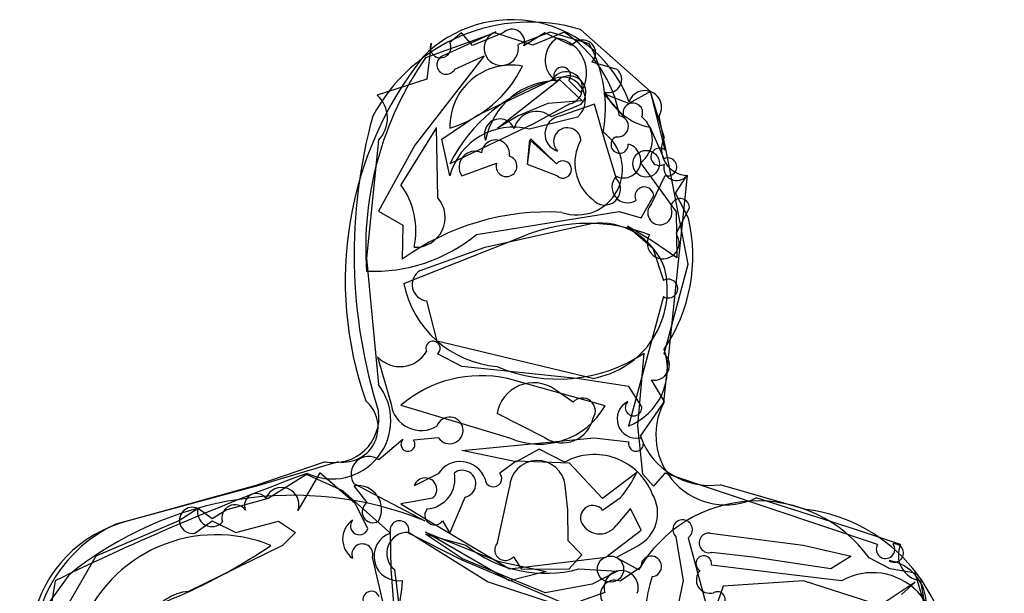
# Model space of a CAD drawing. Extents: x 0 to 0.94, y 0.04 to 2.54.
# Tile 4 of 4: x 0.07 to 0.93, y 2.04 to 2.54. Entities that reach past the tile are written whole.
import ezdxf

# ---------------------------------------------------------------- set-up
doc = ezdxf.new("R2010")
doc.units = 0

msp = doc.modelspace()

# ---------------------------------------------------------------- linework, layer by layer
at = {"layer": 'Default', "color": 2, "linetype": 'CONTINUOUS'}
for p, q in [((0.481973, 2.526074), (0.421291, 2.504227)), ((0.515259, 2.515376), (0.481973, 2.526074)), ((0.542575, 2.526754), (0.515259, 2.515376)), ((0.547538, 2.463953), (0.515901, 2.446407)), ((0.515901, 2.446407), (0.442693, 2.411489)), ((0.510713, 2.410958), (0.513512, 2.433294)), ((0.513512, 2.433294), (0.535863, 2.411475)), ((0.609946, 2.364456), (0.621001, 2.383945)), ((0.465903, 2.349755), (0.590906, 2.370005)), ((0.590906, 2.370005), (0.609946, 2.364456)), ((0.379447, 2.242773), (0.391314, 2.201521)), ((0.453099, 2.234414), (0.431956, 2.245328)), ((0.553613, 2.223987), (0.453099, 2.234414)), ((0.599252, 2.216929), (0.553613, 2.223987)), ((0.61061, 2.19916), (0.599252, 2.216929)), ((0.401522, 2.170478), (0.380696, 2.152804)), ((0.432815, 2.171903), (0.410945, 2.170056)), ((0.453099, 2.161002), (0.568838, 2.171903)), ((0.568838, 2.171903), (0.599276, 2.168503)), ((0.520761, 2.162065), (0.500792, 2.151069)), ((0.542865, 2.150664), (0.520761, 2.162065)), ((0.500792, 2.151069), (0.453099, 2.161002)), ((0.358629, 2.13212), (0.420812, 2.099443)), ((0.421283, 2.087677), (0.456811, 2.078152)), ((0.453609, 2.066159), (0.421283, 2.087677)), ((0.647185, 2.047166), (0.640603, 2.085253)), ((0.651019, 2.0845), (0.686994, 1.953054)), ((0.670238, 2.088663), (0.751593, 2.078152)), ((0.588282, 2.067448), (0.60697, 2.077683)), ((0.751593, 2.078152), (0.793751, 2.068499)), ((0.607728, 2.056616), (0.588282, 2.067448)), ((0.708085, 2.067735), (0.671635, 2.071833)), ((0.776015, 2.057318), (0.708085, 2.067735)), ((0.793751, 2.068499), (0.776015, 2.057318)), ((0.827943, 2.057503), (0.809505, 2.066974)), ((0.526023, 2.036484), (0.453609, 2.066159)), ((0.109395, 2.051992), (0.087813, 2.022291)), ((0.555436, 2.057318), (0.589427, 2.055483)), ((0.589427, 2.055483), (0.567258, 2.044155)), ((0.849667, 2.053711), (0.827943, 2.057503)), ((0.859797, 2.019973), (0.849667, 2.053711)), ((0.567258, 2.044155), (0.526023, 2.036484)), ((0.640595, 2.015658), (0.647185, 2.047166))]:
    msp.add_line(p, q, dxfattribs=at)
at = {"layer": 'Default', "color": 8, "linetype": 'CONTINUOUS'}
for p, q in [((0.482916, 2.526862), (0.436521, 2.505924)), ((0.530551, 2.526728), (0.502307, 2.515906)), ((0.564676, 2.516424), (0.530551, 2.526728)), ((0.47281, 2.505843), (0.411924, 2.4278)), ((0.447049, 2.494367), (0.47281, 2.505843)), ((0.466347, 2.453927), (0.530764, 2.484407)), ((0.435538, 2.433081), (0.466347, 2.453927)), ((0.554338, 2.452387), (0.5123, 2.441984)), ((0.442693, 2.401072), (0.435538, 2.433081)), ((0.510713, 2.410958), (0.512781, 2.432564)), ((0.512781, 2.432564), (0.535863, 2.411475)), ((0.411924, 2.4278), (0.380186, 2.370282)), ((0.53644, 2.401072), (0.510713, 2.410958)), ((0.380186, 2.370282), (0.40171, 2.3579)), ((0.40171, 2.3579), (0.401028, 2.328155)), ((0.578412, 2.199851), (0.493044, 2.22388)), ((0.399939, 2.200493), (0.494774, 2.171903)), ((0.500578, 2.151562), (0.486487, 2.14114)), ((0.547346, 2.149718), (0.500578, 2.151562)), ((0.576132, 2.119077), (0.547346, 2.149718)), ((0.329079, 2.141262), (0.309746, 2.10835)), ((0.359921, 2.114501), (0.329079, 2.141262)), ((0.432467, 2.140651), (0.411573, 2.130118)), ((0.606231, 2.141815), (0.576132, 2.119077)), ((0.427714, 2.119168), (0.399731, 2.114211)), ((0.576282, 2.108675), (0.591767, 2.11952)), ((0.222478, 2.110201), (0.205509, 2.099453)), ((0.371042, 2.092658), (0.359921, 2.114501)), ((0.399731, 2.114211), (0.421375, 2.101151)), ((0.60082, 2.11032), (0.588213, 2.095402)), ((0.610125, 2.091136), (0.60082, 2.11032)), ((0.205509, 2.099453), (0.133031, 2.068506)), ((0.421375, 2.101151), (0.494774, 2.057318)), ((0.390513, 2.090222), (0.391113, 2.057)), ((0.453538, 2.064973), (0.406477, 2.088617)), ((0.57911, 2.067694), (0.610125, 2.091136)), ((0.133031, 2.068506), (0.102814, 2.015911)), ((0.391363, 1.998214), (0.375054, 2.067748)), ((0.494774, 2.057318), (0.57911, 2.067694)), ((0.546842, 2.025501), (0.453538, 2.064973)), ((0.391113, 2.057), (0.400048, 1.94318)), ((0.681637, 2.04217), (0.671151, 2.011579)), ((0.751935, 2.046901), (0.681637, 2.04217)), ((0.819014, 2.025315), (0.751935, 2.046901)), ((0.849643, 2.045673), (0.819014, 2.025315)), ((0.837692, 2.034942), (0.849643, 2.045673)), ((0.578249, 2.036656), (0.556996, 2.029149))]:
    msp.add_line(p, q, dxfattribs=at)
at = {"layer": 'Default', "color": 3, "linetype": 'CONTINUOUS'}
for p, q in [((0.452963, 2.526206), (0.442571, 2.517522)), ((0.462452, 2.515003), (0.452963, 2.526206)), ((0.489225, 2.526074), (0.462452, 2.515003)), ((0.525627, 2.526081), (0.507463, 2.514645)), ((0.549381, 2.514887), (0.525627, 2.526081)), ((0.42624, 2.516938), (0.42246, 2.48553)), ((0.588975, 2.494132), (0.567189, 2.500577)), ((0.42246, 2.48553), (0.379136, 2.471489)), ((0.557126, 2.463441), (0.531437, 2.452558)), ((0.630057, 2.416045), (0.617885, 2.443473)), ((0.380195, 2.432191), (0.369779, 2.329192)), ((0.61904, 2.376521), (0.630916, 2.401465)), ((0.640603, 2.350493), (0.652193, 2.373032)), ((0.402357, 2.306833), (0.509084, 2.349069)), ((0.369779, 2.329192), (0.380195, 2.218583)), ((0.607122, 2.1828), (0.61274, 2.246017)), ((0.611341, 2.140158), (0.607122, 2.1828)), ((0.620831, 2.129586), (0.611341, 2.140158)), ((0.630811, 2.141099), (0.620831, 2.129586)), ((0.816819, 2.078671), (0.630811, 2.141099)), ((0.370439, 2.115345), (0.359122, 2.129947)), ((0.494774, 2.046901), (0.421401, 2.089628)), ((0.421401, 2.089628), (0.484673, 2.06419)), ((0.484673, 2.06419), (0.527043, 2.05501)), ((0.527043, 2.05501), (0.494774, 2.046901)), ((0.097447, 2.046985), (0.066465, 1.855592))]:
    msp.add_line(p, q, dxfattribs=at)
at = {"layer": 'Default', "color": 132, "linetype": 'CONTINUOUS'}
for p, q in [((0.618175, 2.474687), (0.556873, 2.529067)), ((0.630186, 2.434812), (0.618175, 2.474687)), ((0.629883, 2.202928), (0.650511, 2.401393)), ((0.333756, 2.151069), (0.272873, 2.130236)), ((0.272873, 2.130236), (0.160588, 2.099016)), ((0.796534, 2.09212), (0.710672, 2.119575)), ((0.836947, 2.078844), (0.796534, 2.09212)), ((0.927631, 1.630114), (0.854602, 2.046994))]:
    msp.add_line(p, q, dxfattribs=at)
at = {"layer": 'Default', "color": 6, "linetype": 'CONTINUOUS'}
for p, q in [((0.484358, 2.44274), (0.53859, 2.485391)), ((0.53859, 2.485391), (0.558409, 2.46652)), ((0.528333, 2.464337), (0.502424, 2.45339)), ((0.558409, 2.46652), (0.528333, 2.464337)), ((0.502424, 2.45339), (0.484358, 2.44274)), ((0.634095, 2.411238), (0.625635, 2.453287)), ((0.651019, 2.323822), (0.634095, 2.411238)), ((0.473505, 2.33858), (0.566249, 2.359405)), ((0.416687, 2.318306), (0.473505, 2.33858)), ((0.630186, 2.245401), (0.651019, 2.323822)), ((0.431641, 2.256504), (0.422427, 2.291653)), ((0.567689, 2.223987), (0.431641, 2.256504)), ((0.630553, 2.203635), (0.619009, 2.222627)), ((0.609354, 2.173324), (0.630553, 2.203635)), ((0.34497, 2.151069), (0.275512, 2.130236)), ((0.275512, 2.130236), (0.150567, 2.096614)), ((0.754045, 2.109402), (0.679196, 2.131001))]:
    msp.add_line(p, q, dxfattribs=at)
at = {"layer": 'Default', "color": 202, "linetype": 'CONTINUOUS'}
for p, q in [((0.546797, 2.484471), (0.557272, 2.47399)), ((0.569348, 2.463673), (0.538998, 2.453156)), ((0.578102, 2.432084), (0.569348, 2.463673)), ((0.431148, 2.443416), (0.39994, 2.393309)), ((0.432277, 2.381843), (0.431148, 2.443416)), ((0.588521, 2.398406), (0.578102, 2.432084)), ((0.453109, 2.401072), (0.483481, 2.41206)), ((0.550532, 2.203153), (0.534458, 2.214361)), ((0.526023, 2.171903), (0.484008, 2.193212)), ((0.484358, 2.080128), (0.494774, 2.128524)), ((0.545933, 2.108965), (0.543576, 2.130297)), ((0.442693, 2.088568), (0.456162, 2.120209)), ((0.546131, 2.081939), (0.545933, 2.108965)), ((0.436405, 2.09941), (0.442693, 2.088568)), ((0.475726, 2.046179), (0.406501, 2.089174)), ((0.558205, 2.069672), (0.546131, 2.081939)), ((0.498269, 2.068069), (0.505191, 2.057318)), ((0.546619, 2.057117), (0.558205, 2.069672)), ((0.394157, 2.057003), (0.401028, 2.002653)), ((0.505191, 2.057318), (0.546619, 2.057117)), ((0.537651, 2.025589), (0.475726, 2.046179))]:
    msp.add_line(p, q, dxfattribs=at)
at = {"layer": 'Default', "color": 72, "linetype": 'CONTINUOUS'}
for p, q in [((0.599315, 2.464249), (0.577393, 2.472767)), ((0.577393, 2.472767), (0.595355, 2.451938)), ((0.61825, 2.474675), (0.599315, 2.464249)), ((0.630894, 2.423572), (0.61825, 2.474675)), ((0.609324, 2.412337), (0.640777, 2.369622)), ((0.63997, 2.385942), (0.650173, 2.401587)), ((0.651499, 2.363926), (0.63997, 2.385942)), ((0.640777, 2.369622), (0.641224, 2.329362)), ((0.597928, 2.357145), (0.62013, 2.337953)), ((0.619787, 2.343866), (0.597928, 2.357145)), ((0.641224, 2.329362), (0.619787, 2.343866)), ((0.62013, 2.337953), (0.629433, 2.309437)), ((0.629516, 2.295469), (0.598937, 2.18232)), ((0.317298, 2.139898), (0.283926, 2.119049)), ((0.349056, 2.125579), (0.317298, 2.139898)), ((0.283926, 2.119049), (0.247566, 2.109167)), ((0.390745, 2.088716), (0.349056, 2.125579)), ((0.234854, 2.101112), (0.222656, 2.11014)), ((0.247566, 2.109167), (0.234854, 2.101112)), ((0.219534, 2.088568), (0.234763, 2.099298)), ((0.234763, 2.099298), (0.255574, 2.089233)), ((0.255574, 2.089233), (0.292905, 2.098985)), ((0.292905, 2.098985), (0.307763, 2.089261)), ((0.307763, 2.089261), (0.296363, 2.077788)), ((0.296363, 2.077788), (0.214014, 2.037713)), ((0.609854, 2.058906), (0.591509, 2.046638)), ((0.697583, 2.057318), (0.671493, 2.060588)), ((0.785224, 2.046901), (0.697583, 2.057318))]:
    msp.add_line(p, q, dxfattribs=at)
at = {"layer": 'Default', "color": 3, "linetype": 'CONTINUOUS'}
for centre, radius in [((0.614417, 2.41161), 0.011691), ((0.583204, 2.057174), 0.011468)]:
    msp.add_circle(centre, radius, dxfattribs=at)
at = {"layer": 'Default', "color": 132, "linetype": 'CONTINUOUS'}
for centre, radius, start, end in [((0.512777, 2.379354), 0.156072, 73.588365, 151.79924), ((0.81379, 2.332651), 0.4548, 164.641656, 197.630247), ((0.651019, 2.424592), 0.023205, 153.868717, 268.744263), ((0.683952, 2.174505), 0.061084, 152.270317, 295.93973), ((0.341206, 2.189833), 0.039473, 259.121344, 367.381932), ((0.188344, 1.989702), 0.112783, 104.24723, 167.766629), ((0.857701, 2.06953), 0.022749, 155.830961, 262.169956)]:
    msp.add_arc(centre, radius, start, end, dxfattribs=at)
at = {"layer": 'Default', "color": 6, "linetype": 'CONTINUOUS'}
for centre, radius, start, end in [((0.496891, 2.42855), 0.109022, 19.856914, 135.603201), ((0.666915, 2.30934), 0.31572, 141.744405, 199.417804), ((0.613263, 2.46099), 0.014574, 328.090911, 521.635126), ((0.573494, 2.298823), 0.061013, 21.02029, 96.819198), ((0.424169, 2.305973), 0.014425, 121.24412, 263.065193), ((0.5545, 2.301266), 0.078397, 279.684967, 374.35952), ((0.621586, 2.235492), 0.013121, 258.675665, 409.043212), ((0.349505, 2.181152), 0.030422, 261.427277, 409.770551), ((0.670376, 2.195235), 0.064836, 199.750918, 277.818409), ((0.735717, 1.965566), 0.144999, 356.082132, 442.73837), ((0.203018, 1.983266), 0.124896, 114.832036, 179.866055)]:
    msp.add_arc(centre, radius, start, end, dxfattribs=at)
at = {"layer": 'Default', "color": 8, "linetype": 'CONTINUOUS'}
for centre, radius, start, end in [((0.487638, 2.512582), 0.015041, 108.296246, 372.767937), ((0.461511, 2.460523), 0.117337, 349.506728, 388.451886), ((0.439628, 2.498181), 0.008343, 111.863231, 332.796738), ((0.541301, 2.467477), 0.019941, 310.825509, 481.897131), ((0.498303, 2.386127), 0.057584, 75.932583, 164.957004), ((0.553911, 2.406674), 0.039783, 250.635531, 414.725536), ((0.541582, 2.406574), 0.007531, 226.936885, 499.404432), ((0.528855, 2.151035), 0.218429, 86.886222, 125.817949), ((0.47009, 2.118239), 0.108106, 77.741125, 130.459107), ((0.520959, 2.232662), 0.066161, 246.685669, 330.269641), ((0.451853, 2.128224), 0.023027, 20.172795, 147.339061), ((0.421133, 2.12684), 0.010107, 310.621059, 521.073492), ((0.480806, 2.136482), 0.007346, 182.475536, 399.350259), ((0.508003, 2.189703), 0.10928, 320.041257, 334.00975), ((0.295624, 2.113529), 0.015042, 339.858872, 517.889763), ((0.273415, 2.113012), 0.010326, 36.75411, 204.645974), ((0.234561, 2.106869), 0.012535, 164.586276, 317.720378), ((0.25474, 2.101983), 0.011467, 35.89422, 198.015774), ((0.567702, 2.102034), 0.01085, 37.739641, 196.012191), ((0.36918, 2.083403), 0.020245, 125.38001, 234.928148), ((0.363599, 2.095064), 0.007822, 141.724754, 342.083328), ((0.398681, 2.091268), 0.008235, 341.221305, 547.295816), ((0.573749, 2.105775), 0.017799, 202.230173, 324.354294), ((0.366158, 2.070014), 0.009179, 345.708764, 560.266634), ((0.592544, 2.040994), 0.014939, 340.674561, 556.877773), ((0.374057, 2.030566), 0.007339, 20.147154, 235.164654)]:
    msp.add_arc(centre, radius, start, end, dxfattribs=at)
at = {"layer": 'Default', "color": 3, "linetype": 'CONTINUOUS'}
for centre, radius, start, end in [((0.496966, 2.51816), 0.01107, 341.488503, 494.364663), ((0.434546, 2.513312), 0.009063, 156.417729, 387.679895), ((0.558775, 2.508342), 0.011449, 317.296212, 505.131974), ((0.581403, 2.485357), 0.011591, 254.691187, 409.212193), ((0.537263, 2.419874), 0.064534, 90.235323, 168.877423), ((0.547082, 2.473943), 0.014532, 313.723694, 493.939033), ((0.628693, 2.498207), 0.05579, 205.512849, 258.830235), ((0.361086, 2.451339), 0.027052, 314.941626, 408.145961), ((0.518372, 2.437319), 0.020073, 49.393209, 165.597614), ((0.486413, 2.437374), 0.013455, 21.528735, 202.04798), ((0.633353, 2.408924), 0.007847, 251.904778, 474.837366), ((0.644118, 2.373185), 0.008077, 358.908537, 566.897267), ((0.626331, 2.368816), 0.010608, 133.418048, 363.869425), ((0.563611, 2.211284), 0.148182, 68.800873, 111.5907), ((0.62924, 2.342399), 0.013951, 149.696837, 395.461819), ((0.491586, 2.325176), 0.091095, 191.616445, 265.171825), ((0.537599, 2.35924), 0.135888, 246.732243, 303.57061), ((0.339894, 2.187123), 0.051126, 244.670005, 397.976081), ((1.117493, -0.042479), 2.325157, 110.110735, 116.020939), ((0.36228, 2.109444), 0.020745, 329.724429, 458.757019), ((0.375523, 2.107288), 0.009527, 122.251893, 299.366047), ((0.823736, 2.074518), 0.008068, 149.016422, 395.098854), ((0.831476, 2.071227), 0.008011, 235.473853, 458.176347), ((0.820951, 2.02668), 0.038416, 358.040777, 441.03789)]:
    msp.add_arc(centre, radius, start, end, dxfattribs=at)
at = {"layer": 'Default', "color": 2, "linetype": 'CONTINUOUS'}
for centre, radius, start, end in [((0.481248, 2.43332), 0.111763, 10.33856, 56.720671), ((0.66076, 2.337721), 0.291667, 145.188699, 183.928611), ((0.544477, 2.477878), 0.014257, 282.397728, 512.744228), ((0.568376, 2.348805), 0.140447, 105.093738, 153.492184), ((0.589704, 2.444314), 0.009185, 261.005989, 440.646449), ((0.591129, 2.428303), 0.007505, 112.414105, 363.887193), ((0.594676, 2.414294), 0.015044, 244.631889, 434.812488), ((0.598194, 2.391225), 0.013749, 136.435393, 301.693614), ((0.612818, 2.383114), 0.008225, 5.800629, 205.861619), ((0.376211, 2.458731), 0.141139, 267.387763, 309.455689), ((0.427995, 2.250216), 0.006292, 309.016498, 564.965316), ((0.399085, 2.261138), 0.026887, 223.081518, 329.670142), ((0.417553, 2.204835), 0.026447, 187.198518, 301.641995), ((0.605848, 2.188542), 0.016844, 116.598496, 281.473879), ((0.603403, 2.198461), 0.00724, 134.745988, 365.540373), ((0.442512, 2.178495), 0.011726, 214.208417, 520.963895), ((0.406057, 2.16633), 0.006146, 137.55333, 397.313138), ((0.605493, 2.16674), 0.006463, 164.167347, 415.017133), ((0.371676, 2.140313), 0.015407, 54.166554, 212.127873), ((0.569084, 2.102876), 0.054509, 21.586754, 118.751875), ((0.305352, 1.811566), 0.310168, 68.145528, 129.181565), ((0.592401, 2.106239), 0.032057, 297.02989, 391.37714), ((0.711971, 1.996443), 0.120364, 35.87266, 150.004674), ((0.646304, 2.091688), 0.008597, 303.264114, 588.457693), ((0.669377, 2.080118), 0.008588, 84.252057, 285.239609), ((0.526505, 2.164218), 0.110746, 231.000622, 285.143701)]:
    msp.add_arc(centre, radius, start, end, dxfattribs=at)
at = {"layer": 'Default', "color": 202, "linetype": 'CONTINUOUS'}
for centre, radius, start, end in [((0.548863, 2.502387), 0.022847, 123.306658, 234.328709), ((0.53124, 2.490872), 0.031027, 327.036537, 440.581017), ((0.49632, 2.44424), 0.053648, 79.413943, 181.602208), ((0.412347, 2.54253), 0.104303, 286.91409, 334.102062), ((0.540903, 2.488791), 0.007308, 323.755147, 582.798734), ((0.541509, 2.43771), 0.015649, 99.233885, 253.059791), ((0.545397, 2.431168), 0.011933, 5.627918, 224.931353), ((0.482672, 2.420167), 0.012248, 351.150009, 535.350097), ((0.592619, 2.412314), 0.040624, 150.468101, 232.144145), ((0.464515, 2.408759), 0.013754, 64.370486, 213.976895), ((0.492252, 2.409501), 0.009136, 163.735321, 433.970947), ((0.578099, 2.389329), 0.013821, 221.124267, 401.055936), ((0.343812, 2.352935), 0.06914, 348.009653, 395.728083), ((0.412381, 2.364771), 0.026216, 267.951252, 400.632273), ((0.515936, 2.187799), 0.032383, 55.11153, 170.37731), ((0.558746, 2.19554), 0.0112, 325.897716, 497.174714), ((0.540976, 2.19521), 0.027691, 237.318994, 347.592557), ((0.519241, 2.127608), 0.024483, 6.306211, 177.855445), ((0.420839, 2.136107), 0.026336, 274.320346, 371.514455), ((0.45359, 2.13177), 0.011844, 282.543654, 485.904364), ((0.429414, 2.104367), 0.008571, 140.266144, 324.660356), ((0.238467, 1.960402), 0.126865, 67.897594, 159.305401), ((0.405567, 2.071079), 0.018119, 87.043187, 230.970997), ((0.007081, 2.489985), 0.497681, 283.088921, 304.114073), ((0.491184, 2.07395), 0.009207, 137.849529, 320.303591)]:
    msp.add_arc(centre, radius, start, end, dxfattribs=at)
at = {"layer": 'Default', "color": 72, "linetype": 'CONTINUOUS'}
for centre, radius, start, end in [((0.60279, 2.456166), 0.008553, 335.909127, 569.629728), ((0.594264, 2.433002), 0.02557, 306.084009, 410.297865), ((0.626105, 2.417702), 0.007576, 50.789895, 303.463134), ((0.641038, 2.408131), 0.011237, 163.185604, 324.377819), ((0.5091, 2.331227), 0.146105, 325.971818, 372.932867), ((0.633775, 2.302478), 0.008202, 238.717783, 481.962032), ((0.579167, 2.232365), 0.053809, 291.556155, 378.530956), ((0.21763, 2.099856), 0.011447, 63.954845, 279.571761), ((0.39778, 2.068449), 0.021454, 109.143122, 279.543567), ((0.618829, 2.059549), 0.008998, 276.002134, 544.092791), ((0.664767, 2.061947), 0.006862, 348.573311, 600.955155), ((0.748026, 2.0077), 0.13524, 161.505633, 209.797857), ((0.670057, 2.047896), 0.011797, 136.95555, 286.19761), ((0.812367, 1.999175), 0.054905, 328.06271, 479.62809), ((0.151919, 2.067483), 0.250234, 318.042061, 355.371725), ((0.586917, 2.035045), 0.012469, 68.394216, 222.364848), ((0.217683, 1.996766), 0.041111, 95.119911, 210.85106), ((0.676746, 2.030661), 0.006814, 223.236948, 479.915774)]:
    msp.add_arc(centre, radius, start, end, dxfattribs=at)

doc.saveas('drawing.dxf')
